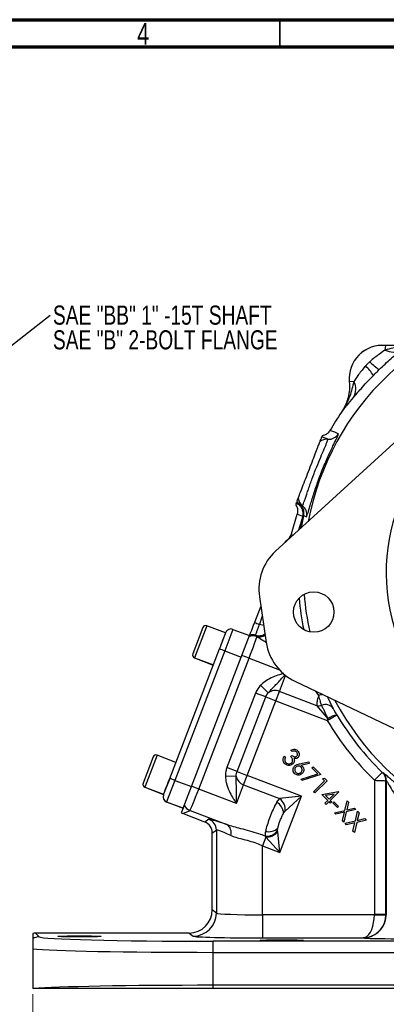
# Model space of a CAD drawing. Header units: inches. Extents: x 0.6 to 16.3, y 0.2 to 11.5.
# Tile 9 of 13: x 8.6 to 11.2, y 4.4 to 11.5. Entities that reach past the tile are written whole.
import ezdxf

# ---------------------------------------------------------------- set-up
doc = ezdxf.new("R2010")
doc.units = ezdxf.units.IN
doc.header["$MEASUREMENT"] = 0
doc.styles.add('SLDTEXTSTYLE0', font='TXT', dxfattribs={"width": 0.75})
doc.dimstyles.new('SLDDIMSTYLE1', dxfattribs={"dimtxt": 0.137795, "dimasz": 0.14, "dimexe": 0, "dimexo": 0.0625, "dimgap": 0.034449, "dimtad": 0, "dimdec": 1, "dimlfac": 1.5, "dimrnd": 1e-09, "dimzin": 12, "dimdsep": 46, "dimtxsty": 'SLDTEXTSTYLE0', "dimblk1": 'CLOSED', "dimblk2": 'CLOSED', "dimsah": 1, "dimcen": 0.09, "dimadec": 0, "dimazin": 3, "dimtfac": 1, "dimtdec": 1, "dimtofl": 0, "dimtmove": 0, "dimatfit": 3, "dimldrblk": 'CLOSED', "dimfxl": 0, "dimfrac": 2, "dimtolj": 1, "dimtzin": 12, "dimarcsym": 0})
doc.dimstyles.new('SLDDIMSTYLE6', dxfattribs={"dimtxt": 0.18, "dimasz": 0.14, "dimexe": 0, "dimexo": 0.0625, "dimgap": 0, "dimtad": 0, "dimtih": 1, "dimtoh": 1, "dimdec": 0, "dimrnd": 1e-09, "dimzin": 0, "dimdsep": 46, "dimtxsty": 'Standard', "dimsah": 1, "dimcen": 0.09, "dimadec": 0, "dimazin": 0, "dimtfac": 0.14, "dimtdec": 0, "dimtofl": 0, "dimtmove": 0, "dimatfit": 3, "dimfxl": 0, "dimfrac": 2, "dimtolj": 1, "dimtzin": 0, "dimarcsym": 0})

# ---------------------------------------------------------------- blocks, each defined once
blk = doc.blocks.new('_Closed')
at = {"color": 0, "linetype": 'ByBlock', "lineweight": -2}
for p, q in [((-1, 0.166667), (0, 0)), ((-1, 0.166667), (-1, -0.166667)), ((0, 0), (-1, -0.166667)), ((0, 0), (-1, 0))]:
    blk.add_line(p, q, dxfattribs=at)
blk = doc.blocks.new('_D_3')
at = {"color": 7, "linetype": 'Continuous', "lineweight": 0}
for p, q in [((11.7386, 4.9215), (11.7386, 3.1288)), ((8.6519, 4.4674), (8.6519, 3.1288)), ((10.2265, 3.3667), (10.1845, 3.3667)), ((10.1845, 3.3667), (10.1845, 3.1479)), ((10.5319, 3.3667), (10.5739, 3.3667)), ((10.5739, 3.3667), (10.5739, 3.1479)), ((8.6519, 3.1682), (10.0637, 3.1682)), ((10.1845, 3.1479), (10.2265, 3.1479)), ((10.5739, 3.1479), (10.5319, 3.1479)), ((11.7386, 3.1682), (10.6947, 3.1682))]:
    blk.add_line(p, q, dxfattribs=at)
at = {"color": 7, "linetype": 'Continuous', "lineweight": 18, "xscale": 0.14, "yscale": 0.14, "rotation": 180.0000000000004}
blk.add_blockref('_Closed', (8.6519, 3.1682, -1.1935), dxfattribs=at)
at = {"color": 7, "linetype": 'Continuous', "lineweight": 18, "xscale": 0.14, "yscale": 0.14}
blk.add_blockref('_Closed', (11.7386, 3.1682, -1.1935), dxfattribs=at)
at = {"color": 7, "linetype": 'Continuous', "lineweight": 18, "char_height": 0.1378, "attachment_point": 1, "style": 'SLDTEXTSTYLE0'}
for s, insert in [('118', (10.2265, 3.3255)), ('4.6', (10.2519, 3.1194))]:
    blk.add_mtext(s, dxfattribs=dict(at, insert=insert))
blk = doc.blocks.new('SW_NOTE_0_2')
at = {"color": 0, "linetype": 'Continuous', "lineweight": 0, "char_height": 0.137795, "attachment_point": 1, "style": 'SLDTEXTSTYLE0'}
for s, insert in [('SAE "BB" 1" -15T SHAFT', (0.021, 0.0685)), ('SAE "B" 2-BOLT FLANGE', (0.021, -0.1097))]:
    blk.add_mtext(s, dxfattribs=dict(at, insert=insert))

msp = doc.modelspace()

# ---------------------------------------------------------------- linework, layer by layer
at = {"color": 7, "linetype": 'Continuous', "lineweight": 70}
for p, q in [((0.5906, 11.4961), (16.3386, 11.4961)), ((0.7874, 11.2992), (16.1417, 11.2992))]:
    msp.add_line(p, q, dxfattribs=at)
at = {"color": 7, "linetype": 'Continuous', "lineweight": 35}
msp.add_line((10.4331, 11.2992), (10.4331, 11.4961), dxfattribs=at)
at = {"color": 7, "linetype": 'Continuous', "lineweight": 25}
for p, q in [((11.1918, 9.1134), (11.195, 9.1459)), ((11.1949, 9.1461), (11.195, 9.1459)), ((10.9326, 8.8835), (10.9324, 8.8835)), ((10.965, 8.8867), (10.9326, 8.8835)), ((11.4952, 8.664), (10.4011, 7.6615)), ((10.8759, 8.664), (10.8761, 8.6639)), ((10.7935, 8.5329), (10.7935, 8.5329)), ((10.5502, 8.0065), (10.5466, 7.9973)), ((10.5502, 8.0065), (10.5714, 7.9984)), ((10.5714, 7.9984), (10.5754, 7.9976)), ((10.5162, 7.7867), (10.5574, 7.9303)), ((10.5574, 7.9303), (10.5968, 7.9151)), ((10.5574, 7.9303), (10.5574, 7.9303)), ((10.5968, 7.9151), (10.6016, 7.9189)), ((10.6016, 7.9189), (10.6048, 7.9183)), ((10.4708, 7.7254), (10.4755, 7.7374)), ((10.2849, 7.3332), (10.3342, 7.0036)), ((10.2948, 7.2668), (10.2494, 7.1486)), ((9.8784, 7.1121), (9.8053, 6.9217)), ((10.0416, 7.0723), (9.906, 7.1244)), ((10.0416, 7.0723), (9.9975, 6.9572)), ((10.0945, 7.0985), (10.0348, 6.9429)), ((10.0945, 7.0985), (10.2128, 7.0531)), ((10.1531, 6.8975), (10.2128, 7.0531)), ((10.2647, 7.048), (10.2606, 7.0515)), ((10.267, 7.0465), (10.2647, 7.048)), ((9.6391, 6.0237), (9.9975, 6.9572)), ((10.0348, 6.9429), (9.6764, 6.0093)), ((9.7947, 5.9639), (10.1531, 6.8975)), ((9.8173, 6.8934), (9.9529, 6.8413)), ((9.8176, 6.8941), (9.9532, 6.8421)), ((9.8476, 5.9462), (10.2101, 6.8905)), ((10.0348, 6.9429), (10.1531, 6.8975)), ((10.2101, 6.8905), (10.158, 6.9105)), ((10.3489, 6.6405), (10.293, 6.695)), ((10.5413, 6.7236), (11.8806, 6.0848)), ((10.2576, 6.6393), (10.051, 6.1011)), ((10.1241, 6.073), (10.3307, 6.6113)), ((10.3307, 6.6113), (10.2576, 6.6393)), ((10.3307, 6.6113), (10.4037, 6.5832)), ((10.4037, 6.5832), (10.4297, 6.6509)), ((10.7, 6.5471), (10.4297, 6.6509)), ((10.1971, 6.045), (10.4037, 6.5832)), ((10.4037, 6.5832), (10.7741, 6.4411)), ((10.7, 6.5471), (10.7783, 6.4537)), ((10.7741, 6.4411), (10.8429, 6.4818)), ((10.8429, 6.4818), (10.8425, 6.4825)), ((10.7783, 6.4537), (10.7741, 6.4411)), ((9.6833, 6.1388), (9.5476, 6.1908)), ((10.4646, 6.1845), (10.4733, 6.1758)), ((10.5105, 6.1812), (10.5186, 6.1894)), ((10.521, 6.2168), (10.5119, 6.2259)), ((9.52, 6.1786), (9.4469, 5.9881)), ((10.5745, 6.1286), (10.6416, 6.1418)), ((10.6441, 6.1297), (10.5839, 6.1174)), ((10.6416, 6.1418), (10.6441, 6.1297)), ((10.1181, 6.0392), (10.0401, 6.036)), ((10.1241, 6.073), (10.051, 6.1011)), ((10.1241, 6.073), (10.1971, 6.045)), ((10.1712, 5.9773), (10.1971, 6.045)), ((10.5892, 5.8945), (10.1971, 6.045)), ((10.5862, 6.0184), (10.7059, 6.0562)), ((10.728, 6.0509), (10.5897, 6.0074)), ((10.6634, 6.0987), (10.6718, 6.1071)), ((10.7059, 6.0562), (10.6634, 6.0987)), ((10.6718, 6.1071), (10.728, 6.0509)), ((11.1136, 6.0097), (11.1694, 6.0669)), ((11.1748, 6.065), (11.1726, 6.064)), ((9.6391, 6.0237), (9.5949, 5.9085)), ((9.6764, 6.0093), (9.6167, 5.8537)), ((9.6764, 6.0093), (9.7947, 5.9639)), ((9.8476, 5.9462), (9.7956, 5.9662)), ((10.1192, 5.842), (10.1712, 5.9773)), ((10.1712, 5.9773), (10.4306, 5.8777)), ((10.5897, 6.0074), (10.5862, 6.0184)), ((10.6747, 5.9269), (10.7546, 6.0069)), ((10.7721, 6.0068), (10.6835, 5.9181)), ((10.7407, 6.0208), (10.7547, 6.0242)), ((10.7546, 6.0069), (10.7407, 6.0208)), ((10.7547, 6.0242), (10.7721, 6.0068)), ((11.1136, 6.0097), (11.1136, 5.0415)), ((11.1969, 6.0066), (11.1992, 6.0076)), ((11.1969, 5.0415), (11.1969, 6.0066)), ((11.1992, 6.0076), (11.1992, 5.0398)), ((9.4589, 5.9598), (9.5946, 5.9077)), ((9.4592, 5.9606), (9.5949, 5.9085)), ((9.7349, 5.8083), (9.7947, 5.9639)), ((10.1192, 5.842), (9.8476, 5.9462)), ((10.6835, 5.9181), (10.6747, 5.9269)), ((10.7358, 5.9069), (10.8555, 5.9278)), ((10.7782, 5.8646), (10.7358, 5.9069)), ((10.8236, 5.91), (10.7606, 5.8992)), ((10.7606, 5.8992), (10.7867, 5.8731)), ((10.7867, 5.8731), (10.8236, 5.91)), ((10.8573, 5.926), (10.7956, 5.8642)), ((10.8555, 5.9278), (10.8573, 5.926)), ((9.6167, 5.8537), (9.6164, 5.8529)), ((9.7346, 5.8075), (9.6164, 5.8529)), ((9.6167, 5.8537), (9.7349, 5.8083)), ((10.4306, 5.8777), (10.4094, 5.8507)), ((10.5892, 5.8945), (10.4306, 5.8777)), ((10.4334, 5.4885), (10.5892, 5.8945)), ((10.4707, 5.7878), (10.5892, 5.8945)), ((10.7576, 5.844), (10.7782, 5.8646)), ((10.7664, 5.8351), (10.7576, 5.844)), ((10.7871, 5.8557), (10.7664, 5.8351)), ((10.7978, 5.845), (10.7871, 5.8557)), ((10.7956, 5.8642), (10.8063, 5.8535)), ((10.8063, 5.8535), (10.7978, 5.845)), ((10.8146, 5.8463), (10.8219, 5.8537)), ((10.8477, 5.8132), (10.8146, 5.8463)), ((10.8219, 5.8537), (10.8551, 5.8205)), ((10.9004, 5.7925), (10.9171, 5.8618)), ((10.9274, 5.8515), (10.914, 5.7956)), ((10.9171, 5.8618), (10.9274, 5.8515)), ((9.7349, 5.8083), (9.7221, 5.7748)), ((9.7341, 5.769), (9.7852, 5.7918)), ((9.8919, 5.7085), (9.7341, 5.769)), ((9.7349, 5.8082), (9.7349, 5.8083)), ((9.7852, 5.7918), (10.0508, 5.6898)), ((10.8265, 5.7751), (10.9004, 5.7925)), ((10.8368, 5.7647), (10.8265, 5.7751)), ((10.8972, 5.7788), (10.8368, 5.7647)), ((10.8551, 5.8205), (10.8477, 5.8132)), ((10.883, 5.7186), (10.8972, 5.7788)), ((10.9109, 5.782), (10.8934, 5.7082)), ((10.9803, 5.7986), (10.9109, 5.782)), ((10.914, 5.7956), (10.9701, 5.8088)), ((10.9701, 5.8088), (10.9803, 5.7986)), ((10.9762, 5.7167), (10.9929, 5.786)), ((11.0032, 5.7757), (10.9898, 5.7199)), ((10.9929, 5.786), (11.0032, 5.7757)), ((9.9214, 5.7288), (9.8919, 5.7085)), ((10.8934, 5.7082), (10.883, 5.7186)), ((10.9023, 5.6993), (10.9762, 5.7167)), ((10.9126, 5.6889), (10.9023, 5.6993)), ((10.9729, 5.703), (10.9126, 5.6889)), ((10.9588, 5.6428), (10.9729, 5.703)), ((10.9867, 5.7062), (10.9692, 5.6324)), ((11.0561, 5.7228), (10.9867, 5.7062)), ((10.9898, 5.7199), (11.0458, 5.733)), ((11.0458, 5.733), (11.0561, 5.7228)), ((9.9453, 5.6307), (9.9748, 5.651)), ((9.9453, 5.0742), (9.9453, 5.6307)), ((9.9748, 5.651), (9.9748, 5.0521)), ((10.4166, 5.6471), (10.4179, 5.6649)), ((10.4175, 5.6385), (10.4166, 5.6471)), ((10.4334, 5.4885), (10.4175, 5.6385)), ((10.9692, 5.6324), (10.9588, 5.6428)), ((10.3325, 5.6006), (10.3079, 5.5366)), ((10.3267, 5.607), (10.3325, 5.6006)), ((10.3325, 5.6006), (10.4334, 5.4885)), ((10.3079, 5.5366), (10.4334, 5.4885)), ((10.3079, 5.0394), (10.3079, 5.5366)), ((9.9748, 5.0521), (9.9453, 5.0742)), ((10.3079, 5.0394), (10.3079, 4.8728)), ((11.1135, 5.0394), (10.3079, 5.0394)), ((11.1135, 5.0394), (11.1968, 5.0373)), ((11.1969, 5.0415), (11.1136, 5.0415)), ((11.1992, 5.0398), (11.1969, 5.0415)), ((8.6519, 4.9053), (8.6519, 4.8659)), ((8.6979, 4.8805), (8.6708, 4.9076)), ((9.7787, 4.9076), (8.6708, 4.9076)), ((9.7787, 4.9076), (9.8082, 4.8855)), ((9.9508, 4.7686), (9.9508, 4.8486)), ((13.5198, 4.8486), (9.9508, 4.8486)), ((10.3079, 4.8728), (11.0335, 4.8728)), ((8.6519, 4.794), (8.6519, 4.5068)), ((9.9508, 4.5311), (9.9508, 4.7686)), ((9.9508, 4.7686), (13.5198, 4.7686)), ((8.6629, 4.5068), (8.6519, 4.5068)), ((9.9508, 4.5068), (9.9508, 4.5311)), ((13.5198, 4.5311), (9.9508, 4.5311)), ((13.5198, 4.5068), (9.9508, 4.5068))]:
    msp.add_line(p, q, dxfattribs=at)
at = {"color": 8, "linetype": 'Continuous', "lineweight": 25}
for p, q in [((10.5968, 7.9151), (10.5664, 7.8129)), ((10.5803, 7.8257), (10.6016, 7.9189)), ((10.589, 7.8336), (10.6048, 7.9183)), ((10.523, 7.7732), (10.5162, 7.7867)), ((9.906, 7.1244), (9.8176, 6.8941)), ((10.3159, 7.126), (10.2858, 7.1346)), ((9.8176, 6.8941), (9.8173, 6.8934)), ((10.2101, 6.8905), (10.4287, 6.8066)), ((10.4297, 6.6509), (10.4736, 6.7653)), ((10.6874, 6.654), (10.7112, 6.6205)), ((9.5476, 6.1908), (9.4592, 5.9606)), ((9.4592, 5.9606), (9.4589, 5.9598))]:
    msp.add_line(p, q, dxfattribs=at)
at = {"color": 7, "linetype": 'Continuous', "lineweight": 25, "flags": 128}
for points in [[(10.8538, 8.5093), (10.8485, 8.5114), (10.8275, 8.5196), (10.7935, 8.5329)], [(10.7789, 8.4698), (10.7737, 8.4719), (10.7527, 8.48), (10.7346, 8.487)], [(10.5757, 7.9977), (10.581, 7.9957), (10.5949, 7.9904)], [(10.6048, 7.9183), (10.6101, 7.9163), (10.6241, 7.911)]]:
    msp.add_lwpolyline(points, dxfattribs=at)
at = {"color": 7, "linetype": 'Continuous', "lineweight": 25}
msp.add_circle((10.6764, 7.2232), 0.1457, dxfattribs=at)
at = {"color": 8, "linetype": 'Continuous', "lineweight": 25}
for centre, radius, start, end in [((12.572, 7.5065), 1.9707, 27.83759, 169.16241), ((12.572, 7.5065), 2.0098, 185.22946, 191.77054), ((12.572, 7.5065), 1.9707, 184.51144, 192.48856), ((12.572, 7.5065), 1.9707, 207.83759, 349.16241), ((10.2814, 7.1325), 0.0801, 253.46009, 302.9246), ((10.2836, 7.1282), 0.0801, 253.35419, 301.76928), ((10.2879, 7.1199), 0.0755, 252.16114, 300.74618), ((10.7676, 6.4659), 0.1645, 99.21374, 110.02075)]:
    msp.add_arc(centre, radius, start, end, dxfattribs=at)
at = {"color": 7, "linetype": 'Continuous', "lineweight": 25}
for centre, radius, start, end in [((11.172, 8.9065), 0.2407, 84.52223, 185.47777), ((11.172, 8.9065), 0.2405, 84.51489, 185.48511), ((11.2477, 9.2137), 0.1148, 240.90304, 301.45399), ((11.2946, 9.2203), 0.2874, 221.74768, 239.50064), ((10.8582, 8.7839), 0.2874, 30.49936, 48.25232), ((10.8647, 8.8308), 0.1148, 328.54601, 29.09696), ((12.572, 7.5065), 1.374, 104.76736, 272.23264), ((12.572, 7.5065), 2.0533, 145.68866, 150.01049), ((10.7732, 8.3901), 0.08, 85.86485, 131.15251), ((10.7847, 8.5496), 0.08, 265.87047, 329.75141), ((10.644, 8.0535), 0.08, 186.84749, 232.13515), ((10.6228, 8.0596), 0.0799, 211.39727, 229.93793), ((10.6247, 8.0609), 0.0803, 210.39756, 232.06472), ((10.6249, 8.0607), 0.0799, 209.99106, 232.03919), ((10.5199, 7.9372), 0.08, 343.98441, 49.92783), ((10.5246, 7.937), 0.0791, 346.83627, 50.04854), ((10.5265, 7.9347), 0.08, 348.15756, 52.02966), ((10.5458, 7.9273), 0.08, 348.24859, 52.12953), ((10.6517, 7.3881), 0.3709, 132.5, 188.5), ((9.8983, 7.1045), 0.0213, 69, 159), ((16.5544, 23.4534), 17.4814, 248.85874, 248.98634), ((10.0802, 7.0611), 0.04, 69, 159), ((10.2384, 6.9714), 0.0803, 69.18139, 110.51555), ((10.2385, 6.9724), 0.0801, 70.85707, 110.3491), ((10.2377, 6.9748), 0.0801, 73.34254, 108.86771), ((10.2358, 6.979), 0.08, 73.44764, 105.91912), ((10.701, 7.0584), 0.3709, 188.5, 244.5), ((9.8249, 6.9133), 0.0213, 159, 249), ((9.8252, 6.9141), 0.0213, 159, 249), ((0.2756, -18.4529), 27.2064, 68.97894, 69.06318), ((10.3984, 6.5753), 0.0818, 67.49934, 127.23491), ((10.7091, 6.6239), 0.0773, 263.22283, 287.84233), ((10.7609, 6.486), 0.0702, 36.84227, 113.61876), ((10.8861, 6.2993), 0.1884, 103.39765, 124.93181), ((12.572, 7.5065), 2.0099, 210.65257, 225.74565), ((12.572, 7.5065), 2.0898, 210.65257, 225.74565), ((9.5399, 6.1709), 0.0213, 69, 159), ((10.1985, 6.0544), 0.0818, 190.76509, 250.50066), ((11.1168, 6.0065), 0.0801, 0.03058, 45.83945), ((11.1191, 6.0075), 0.0801, 0.0306, 45.86612), ((9.4665, 5.9797), 0.0213, 159, 249), ((9.4668, 5.9805), 0.0213, 159, 249), ((-0.0828, -19.3864), 27.2064, 68.97894, 69.06318), ((9.6307, 5.8903), 0.04, 159, 249), ((9.631, 5.891), 0.04, 159, 249), ((9.814, 5.8665), 0.08, 207.59422, 248.92282), ((10.3611, 5.7642), 0.099, 5.52242, 60.84324), ((10.3736, 5.7985), 0.0977, 353.75158, 54.24842), ((9.8914, 5.6509), 0.0834, 0.05219, 68.94781), ((10.0136, 5.6329), 0.068, 342.18161, 56.84741), ((10.3373, 5.7041), 0.0977, 263.75555, 324.25866), ((10.351, 5.7379), 0.099, 257.15676, 312.47758), ((10.3363, 5.7065), 0.106, 267.95385, 320.04615), ((9.808, 5.0522), 0.1668, 270.06892, 359.94636), ((11.0324, 5.04), 0.1668, 280.53106, 359.94329), ((11.0302, 5.0416), 0.1667, 358.52616, 359.97382), ((8.698, 4.8005), 0.08, 90.04245, 125.20579), ((11.0564, 4.9195), 0.0439, 258.63391, 278.46993)]:
    msp.add_arc(centre, radius, start, end, dxfattribs=at)
for centre, major_axis, ratio, start_param, end_param in [((10.4393, 7.8089), (-0.0357, 0.0717), 0.998667, 3.147221, 3.969959), ((10.2073, 6.8916), (0.0597, 0.1556), 0.018159, 4.712389, 6.194904), ((10.3712, 6.9524), (-1.0825, 2.2951), 0.022792, 1.515002, 1.51685), ((9.8448, 5.9473), (0.0597, 0.1556), 0.018159, 3.176499, 4.712389), ((9.7629, 5.8437), (-0.0732, -0.0326), 0.998783, 0.618044, 0.784789), ((9.8619, 5.6307), (-0.0687, -0.0472), 0.999103, 2.539873, 3.743313), ((10.3378, 5.5684), (0.4166, -0.1601), 0.032596, 2.343173, 3.119213), ((10.3079, 5.4906), (0.3333, -0.1602), 0.037993, 2.348907, 3.124947), ((9.7785, 5.0743), (0.1335, -0.1001), 0.999049, 5.356262, 6.926144), ((10.3079, 5.0525), (0.3333, 0), 0.039279, 3.176499, 4.712389), ((11.0331, 5.0394), (0.0027, 0.1667), 0.482584, 3.35844, 4.720341), ((11.0331, 5.0394), (0.0543, 0.1579), 0.978221, 3.662517, 5.024418), ((11.0302, 5.0416), (0.0667, -0.05), 0.999049, 0.617693, 0.642959), ((8.6709, 4.8276), (0.0566, -0.0566), 0.999315, 2.356537, 2.595912), ((9.9508, 4.8814), (1.2533, 0), 0.026186, 3.167773, 4.712389), ((10.3079, 4.8859), (0.5, 0), 0.026186, 3.176499, 4.712389), ((11.2824, 4.8734), (0.25, 0), 0.026186, 3.235062, 4.712389), ((9.9508, 4.8014), (1.3333, 0), 0.024615, 3.369097, 4.712389), ((9.9508, 4.4983), (1.3333, 0), 0.024615, 1.570796, 2.880021)]:
    msp.add_ellipse(centre, major_axis=major_axis, ratio=ratio, start_param=start_param, end_param=end_param, dxfattribs=at)
at = {"color": 8, "linetype": 'Continuous', "lineweight": 25}
msp.add_ellipse((10.2422, 6.9956), major_axis=(0.5813, 1.737), ratio=0.001529, start_param=1.456737, end_param=1.491176, dxfattribs=at)
at = {"color": 7, "linetype": 'Continuous', "lineweight": 25}
for centre, major_axis in [((8.9886, 4.8836), (0.1562, 0)), ((10.4473, 4.8553), (0.1563, 0))]:
    msp.add_ellipse(centre, major_axis=major_axis, ratio=0.026186, dxfattribs=at)
for points, knots in [([(11.4146, 9.2023), (11.4144, 9.2022), (11.396, 9.1893), (11.3582, 9.1669), (11.2838, 9.1352), (11.2276, 9.1219), (11.1918, 9.1134)], [0, 0, 0, 0, 0.00233, 0.278135, 0.541057, 1, 1, 1, 1]), ([(11.4145, 9.2025), (11.3983, 9.1926), (11.3654, 9.1724), (11.3106, 9.1538), (11.2531, 9.1435), (11.2145, 9.1452), (11.1949, 9.1461)], [0, 0, 0, 0, 0.246215, 0.500001, 0.746214, 1, 1, 1, 1]), ([(11.4146, 9.2023), (11.4137, 9.2017), (11.3975, 9.1908), (11.3636, 9.172), (11.3102, 9.1534), (11.2531, 9.1433), (11.2145, 9.145), (11.195, 9.1459)], [0, 0, 0, 0, 0.014322, 0.253699, 0.500028, 0.74622, 1, 1, 1, 1]), ([(11.1918, 9.1134), (11.1781, 9.104), (11.1542, 9.0875), (11.1143, 9.0586), (11.0916, 9.0389), (11.0802, 9.0289)], [0, 0, 0, 0, 0.398876, 0.694912, 1, 1, 1, 1]), ([(11.1487, 8.9726), (11.1518, 8.9756), (11.1693, 8.9926), (11.2018, 9.0232), (11.2422, 9.0596), (11.2785, 9.0912), (11.2978, 9.1075), (11.3075, 9.1158)], [0, 0, 0, 0, 0.054789, 0.306864, 0.566571, 0.779999, 1, 1, 1, 1]), ([(11.0496, 8.9983), (11.0475, 8.9961), (11.0365, 8.9839), (11.0176, 8.9607), (10.9903, 8.9235), (10.9745, 8.9004), (10.965, 8.8867)], [0, 0, 0, 0, 0.061603, 0.328469, 0.601193, 1, 1, 1, 1]), ([(10.9324, 8.8835), (10.9333, 8.8646), (10.9351, 8.826), (10.925, 8.769), (10.9063, 8.7137), (10.8862, 8.6807), (10.8759, 8.664)], [0, 0, 0, 0, 0.246215, 0.500001, 0.746214, 1, 1, 1, 1]), ([(10.965, 8.8867), (10.9566, 8.8509), (10.9433, 8.7947), (10.9116, 8.7203), (10.8892, 8.6825), (10.8763, 8.6641), (10.8761, 8.6639)], [0, 0, 0, 0, 0.4589434, 0.7218646, 0.9976696, 1, 1, 1, 1]), ([(10.9326, 8.8835), (10.9335, 8.8651), (10.9353, 8.8276), (10.9257, 8.7711), (10.9073, 8.7151), (10.8866, 8.6811), (10.8761, 8.6639)], [0, 0, 0, 0, 0.239385, 0.485722, 0.738731, 1, 1, 1, 1]), ([(10.9627, 8.7709), (10.9707, 8.7804), (10.987, 8.7997), (11.0194, 8.8368), (11.0589, 8.8808), (11.09, 8.9132), (11.1059, 8.9298)], [0, 0, 0, 0, 0.21336, 0.43352, 0.711269, 1, 1, 1, 1]), ([(10.8761, 8.6639), (10.8762, 8.664), (10.8826, 8.6724), (10.8956, 8.689), (10.9224, 8.7227), (10.9466, 8.7517), (10.9627, 8.7709)], [0, 0, 0, 0, 0.002547, 0.254971, 0.506602, 1, 1, 1, 1]), ([(10.7935, 8.5329), (10.7883, 8.5255), (10.7777, 8.5109), (10.7569, 8.4985), (10.7427, 8.4952), (10.7373, 8.4939)], [0, 0, 0, 0, 0.381475, 0.762946, 1, 1, 1, 1]), ([(10.5949, 7.9904), (10.595, 7.9904), (10.5955, 7.9903), (10.5975, 7.9934), (10.6024, 8.0053), (10.6093, 8.0247), (10.6181, 8.0506), (10.6289, 8.0823), (10.6412, 8.1181), (10.655, 8.1571), (10.669, 8.1953), (10.6881, 8.2458), (10.7127, 8.3076), (10.7411, 8.3753), (10.7606, 8.4204), (10.7716, 8.4466), (10.7788, 8.4647), (10.7789, 8.4679), (10.7789, 8.4698)], [0, 0, 0, 0, 0.006161, 0.063352, 0.120542, 0.177332, 0.234121, 0.290541, 0.346953, 0.401458, 0.455955, 0.500533, 0.600866, 0.700037, 0.802436, 0.856851, 0.911266, 1, 1, 1, 1]), ([(10.6241, 7.911), (10.6246, 7.9113), (10.6259, 7.9119), (10.6297, 7.9215), (10.6356, 7.94), (10.6435, 7.967), (10.6534, 8.0008), (10.6654, 8.0408), (10.6794, 8.0852), (10.6955, 8.1332), (10.7132, 8.1831), (10.7325, 8.2337), (10.7527, 8.2836), (10.7731, 8.3311), (10.7929, 8.375), (10.8111, 8.4139), (10.8271, 8.4472), (10.84, 8.4739), (10.8491, 8.4936), (10.8543, 8.5063), (10.8539, 8.5083), (10.8538, 8.5093)], [0, 0, 0, 0, 0.038378, 0.09291, 0.147439, 0.201566, 0.255685, 0.308751, 0.361806, 0.414177, 0.466541, 0.51909, 0.571642, 0.624715, 0.677797, 0.731116, 0.784444, 0.838115, 0.891791, 0.945895, 1, 1, 1, 1]), ([(10.7205, 8.4503), (10.7217, 8.4532), (10.7273, 8.4678), (10.7316, 8.4792), (10.7337, 8.4845), (10.7346, 8.487)], [0, 0, 0, 0, 0.118179, 0.590932, 1, 1, 1, 1]), ([(10.7373, 8.4939), (10.7369, 8.493), (10.7358, 8.4901), (10.7351, 8.4882), (10.7346, 8.487)], [0, 0, 0, 0, 0.30853, 1, 1, 1, 1]), ([(10.5646, 8.044), (10.5661, 8.0479), (10.5691, 8.0558), (10.5847, 8.0965), (10.6064, 8.1529), (10.6321, 8.2199), (10.6585, 8.2886), (10.6829, 8.3522), (10.7028, 8.4042), (10.7166, 8.4401), (10.7193, 8.447), (10.7205, 8.4503)], [0, 0, 0, 0, 0.11604, 0.231742, 0.345909, 0.4574, 0.56622, 0.674467, 0.78353, 0.895363, 1, 1, 1, 1]), ([(10.5557, 8.0208), (10.5562, 8.0222), (10.5583, 8.0275), (10.5619, 8.0371), (10.5646, 8.044)], [0, 0, 0, 0, 0.273641, 1, 1, 1, 1]), ([(10.5466, 7.9973), (10.5494, 7.9927), (10.5567, 7.9803), (10.5622, 7.9569), (10.559, 7.9391), (10.5574, 7.9303)], [0, 0, 0, 0, 0.230653, 0.615325, 1, 1, 1, 1]), ([(10.5502, 8.0065), (10.5504, 8.0072), (10.5511, 8.0088), (10.5522, 8.0118), (10.5529, 8.0137)], [0, 0, 0, 0, 0.376405, 1, 1, 1, 1]), ([(10.5754, 7.9976), (10.5754, 7.9976), (10.5756, 7.9977), (10.5757, 7.9977), (10.5757, 7.9977)], [0, 0, 0, 0, 0.4790001, 1, 1, 1, 1]), ([(10.2494, 7.1486), (10.2455, 7.1382), (10.2375, 7.1175), (10.2268, 7.0898), (10.2188, 7.0687), (10.2148, 7.0583), (10.2141, 7.0565), (10.2139, 7.056)], [0, 0, 0, 0, 0.222174, 0.444339, 0.666786, 0.889725, 1, 1, 1, 1]), ([(10.2586, 7.0557), (10.2587, 7.0564), (10.2587, 7.058), (10.2614, 7.0669), (10.2664, 7.0819), (10.2733, 7.1013), (10.2806, 7.1209), (10.2848, 7.1321), (10.2858, 7.1346)], [0, 0, 0, 0, 0.143666, 0.362557, 0.499576, 0.718483, 0.937389, 1, 1, 1, 1]), ([(9.9975, 6.9572), (10.0032, 6.9721), (10.0119, 6.995), (10.0225, 7.0225), (10.0298, 7.0415), (10.0356, 7.0567), (10.0413, 7.0715), (10.0422, 7.0739), (10.0428, 7.0754)], [0, 0, 0, 0, 0.239457, 0.368361, 0.5, 0.631639, 0.760543, 1, 1, 1, 1]), ([(10.293, 6.695), (10.2916, 6.6934), (10.278, 6.6792), (10.2659, 6.66), (10.2585, 6.6415), (10.2576, 6.6393)], [0, 0, 0, 0, 0.096771, 0.892035, 1, 1, 1, 1]), ([(10.3307, 6.6113), (10.3312, 6.6125), (10.335, 6.6222), (10.3412, 6.6322), (10.3482, 6.6397), (10.3489, 6.6405)], [0, 0, 0, 0, 0.112705, 0.906271, 1, 1, 1, 1]), ([(10.7112, 6.6205), (10.711, 6.6198), (10.7064, 6.6046), (10.6987, 6.5768), (10.6996, 6.5569), (10.7, 6.5471)], [0, 0, 0, 0, 0.023642, 0.518923, 1, 1, 1, 1]), ([(10.7112, 6.6205), (10.7149, 6.6068), (10.7215, 6.5822), (10.7278, 6.5614), (10.732, 6.5522), (10.7328, 6.5503)], [0, 0, 0, 0, 0.498998, 0.899108, 1, 1, 1, 1]), ([(10.7328, 6.5503), (10.7362, 6.5429), (10.7448, 6.5238), (10.7613, 6.4888), (10.7736, 6.4633), (10.7783, 6.4537)], [0, 0, 0, 0, 0.281747, 0.729864, 1, 1, 1, 1]), ([(10.8425, 6.4825), (10.8422, 6.4831), (10.8404, 6.486), (10.8332, 6.4984), (10.8249, 6.5133), (10.8187, 6.525), (10.8173, 6.5277), (10.8171, 6.5281)], [0, 0, 0, 0, 0.033201, 0.184022, 0.765509, 0.963391, 1, 1, 1, 1]), ([(10.4677, 6.1294), (10.464, 6.1338), (10.4567, 6.1425), (10.4541, 6.1588), (10.4576, 6.1731), (10.4622, 6.1807), (10.4646, 6.1845)], [0, 0, 0, 0, 0.279839, 0.558922, 0.779224, 1, 1, 1, 1]), ([(10.5171, 6.1359), (10.5191, 6.1384), (10.5231, 6.1435), (10.5251, 6.1532), (10.5229, 6.1672), (10.5156, 6.1754), (10.5105, 6.1812)], [0, 0, 0, 0, 0.1866723, 0.3735058, 0.5602504, 1, 1, 1, 1]), ([(10.5119, 6.2259), (10.5163, 6.2283), (10.525, 6.2331), (10.5392, 6.234), (10.5517, 6.2303), (10.5577, 6.2252), (10.5607, 6.2227)], [0, 0, 0, 0, 0.280367, 0.559802, 0.779809, 1, 1, 1, 1]), ([(10.5186, 6.1894), (10.5215, 6.1869), (10.5271, 6.182), (10.5369, 6.1782), (10.5469, 6.1782), (10.5517, 6.1818), (10.5541, 6.1836)], [0, 0, 0, 0, 0.280953, 0.561433, 0.7808, 1, 1, 1, 1]), ([(10.552, 6.2141), (10.5496, 6.2161), (10.5447, 6.2201), (10.5331, 6.2217), (10.5256, 6.2187), (10.521, 6.2168)], [0, 0, 0, 0, 0.280108, 0.5597, 1, 1, 1, 1]), ([(10.5541, 6.1836), (10.556, 6.1862), (10.5598, 6.1914), (10.5597, 6.2006), (10.557, 6.2084), (10.5537, 6.2122), (10.552, 6.2141)], [0, 0, 0, 0, 0.278749, 0.558588, 0.779116, 1, 1, 1, 1]), ([(10.5607, 6.2227), (10.5638, 6.2188), (10.5701, 6.2109), (10.5729, 6.1967), (10.5706, 6.1837), (10.5657, 6.1774), (10.5632, 6.1743)], [0, 0, 0, 0, 0.279978, 0.559774, 0.780047, 1, 1, 1, 1]), ([(10.4733, 6.1758), (10.4714, 6.1725), (10.4681, 6.1665), (10.4676, 6.1597), (10.4674, 6.1568)], [0, 0, 0, 0, 0.560712, 1, 1, 1, 1]), ([(10.4674, 6.1568), (10.4681, 6.1528), (10.4695, 6.1456), (10.4743, 6.1403), (10.4765, 6.1379)], [0, 0, 0, 0, 0.558676, 1, 1, 1, 1]), ([(10.5266, 6.1279), (10.5217, 6.1242), (10.5118, 6.1168), (10.4941, 6.1152), (10.4788, 6.12), (10.4714, 6.1263), (10.4677, 6.1294)], [0, 0, 0, 0, 0.279417, 0.55893, 0.779311, 1, 1, 1, 1]), ([(10.4765, 6.1379), (10.4797, 6.1351), (10.4862, 6.1295), (10.4983, 6.1275), (10.5093, 6.1295), (10.5145, 6.1338), (10.5171, 6.1359)], [0, 0, 0, 0, 0.280313, 0.559638, 0.779898, 1, 1, 1, 1]), ([(10.5366, 6.1495), (10.5358, 6.1449), (10.5343, 6.1369), (10.529, 6.1306), (10.5266, 6.1279)], [0, 0, 0, 0, 0.559504, 1, 1, 1, 1]), ([(10.5384, 6.0588), (10.5349, 6.0632), (10.5279, 6.0721), (10.5262, 6.0883), (10.5302, 6.1025), (10.5358, 6.1093), (10.5386, 6.1127)], [0, 0, 0, 0, 0.279715, 0.559076, 0.779551, 1, 1, 1, 1]), ([(10.5632, 6.1743), (10.561, 6.1724), (10.5564, 6.1685), (10.5459, 6.1654), (10.5383, 6.1667), (10.5337, 6.1675)], [0, 0, 0, 0, 0.280348, 0.560451, 1, 1, 1, 1]), ([(10.5337, 6.1675), (10.5349, 6.1643), (10.537, 6.1584), (10.5367, 6.1522), (10.5366, 6.1495)], [0, 0, 0, 0, 0.559801, 1, 1, 1, 1]), ([(10.5386, 6.1127), (10.5447, 6.1171), (10.5556, 6.1248), (10.5687, 6.1274), (10.5745, 6.1286)], [0, 0, 0, 0, 0.558238, 1, 1, 1, 1]), ([(10.5846, 6.1043), (10.5816, 6.1067), (10.5754, 6.1116), (10.5643, 6.1126), (10.5544, 6.1102), (10.5497, 6.1062), (10.5473, 6.1043)], [0, 0, 0, 0, 0.279559, 0.559349, 0.779582, 1, 1, 1, 1]), ([(10.5839, 6.1174), (10.586, 6.1162), (10.5899, 6.1142), (10.5931, 6.1113), (10.5945, 6.11)], [0, 0, 0, 0, 0.560059, 1, 1, 1, 1]), ([(10.5945, 6.11), (10.5979, 6.1057), (10.6045, 6.0971), (10.6055, 6.0815), (10.6017, 6.068), (10.5962, 6.0615), (10.5934, 6.0583)], [0, 0, 0, 0, 0.279373, 0.559056, 0.779422, 1, 1, 1, 1]), ([(10.051, 6.1011), (10.0479, 6.0919), (10.0408, 6.0708), (10.0404, 6.0485), (10.0401, 6.036)], [0, 0, 0, 0, 0.438478, 1, 1, 1, 1]), ([(10.1192, 5.842), (10.1192, 5.8421), (10.1195, 5.8529), (10.1201, 5.874), (10.1207, 5.9132), (10.1202, 5.9585), (10.1174, 6.0021), (10.1179, 6.0291), (10.1181, 6.0392)], [0, 0, 0, 0, 0.002077, 0.154904, 0.303194, 0.57336, 0.842251, 1, 1, 1, 1]), ([(10.1181, 6.0392), (10.1183, 6.0455), (10.1186, 6.0572), (10.1224, 6.0681), (10.1241, 6.073)], [0, 0, 0, 0, 0.549886, 1, 1, 1, 1]), ([(10.5934, 6.0583), (10.5889, 6.0547), (10.5798, 6.0475), (10.5632, 6.046), (10.5488, 6.0501), (10.5419, 6.0559), (10.5384, 6.0588)], [0, 0, 0, 0, 0.279656, 0.558982, 0.779466, 1, 1, 1, 1]), ([(10.5473, 6.1043), (10.5449, 6.1012), (10.5401, 6.0951), (10.5391, 6.0839), (10.5414, 6.0741), (10.5454, 6.0694), (10.5473, 6.067)], [0, 0, 0, 0, 0.279559, 0.559347, 0.779602, 1, 1, 1, 1]), ([(10.5473, 6.067), (10.5504, 6.0646), (10.5566, 6.0598), (10.5677, 6.0588), (10.5776, 6.0611), (10.5822, 6.0651), (10.5846, 6.067)], [0, 0, 0, 0, 0.279558, 0.559314, 0.779572, 1, 1, 1, 1]), ([(10.5846, 6.067), (10.587, 6.0701), (10.5919, 6.0762), (10.5929, 6.0874), (10.5906, 6.0973), (10.5866, 6.102), (10.5846, 6.1043)], [0, 0, 0, 0, 0.279563, 0.559339, 0.779585, 1, 1, 1, 1]), ([(11.1726, 6.064), (11.1726, 6.064), (11.1725, 6.064), (11.1722, 6.0642), (11.1717, 6.0648), (11.1707, 6.0657), (11.1699, 6.0665), (11.1694, 6.0669)], [0, 0, 0, 0, 0.1003479, 0.2479927, 0.4281415, 0.6640479, 1, 1, 1, 1]), ([(11.332, 5.9348), (11.3112, 5.9515), (11.2796, 5.9768), (11.2417, 6.009), (11.2234, 6.0248), (11.2051, 6.0406), (11.1889, 6.0546), (11.1771, 6.0642), (11.1754, 6.0648), (11.1748, 6.065)], [0, 0, 0, 0, 0.281, 0.426315, 0.571417, 0.588222, 0.767187, 0.91801, 1, 1, 1, 1]), ([(9.5937, 5.9054), (9.5943, 5.9069), (9.5952, 5.9094), (9.6009, 5.9241), (9.6067, 5.9394), (9.614, 5.9584), (9.6246, 5.9859), (9.6334, 6.0088), (9.6391, 6.0237)], [0, 0, 0, 0, 0.239457, 0.368361, 0.5, 0.631639, 0.760543, 1, 1, 1, 1]), ([(10.0401, 6.036), (10.0416, 6.0215), (10.0451, 5.9862), (10.0639, 5.9361), (10.0863, 5.8946), (10.1047, 5.8646), (10.1143, 5.8497), (10.1191, 5.8421), (10.1192, 5.842)], [0, 0, 0, 0, 0.206019, 0.500319, 0.748356, 0.873184, 0.998067, 1, 1, 1, 1]), ([(11.1136, 6.0097), (11.123, 6.0093), (11.1358, 6.0088), (11.1564, 6.008), (11.1738, 6.0074), (11.1883, 6.0069), (11.1954, 6.0066), (11.1964, 6.0066), (11.1969, 6.0066)], [0, 0, 0, 0, 0.219589, 0.299139, 0.525892, 0.715875, 0.88303, 1, 1, 1, 1]), ([(11.1992, 6.0076), (11.1995, 6.0073), (11.2003, 6.0068), (11.2036, 6.0015), (11.2097, 5.9914), (11.2238, 5.9674), (11.2493, 5.9242), (11.2715, 5.8893), (11.2824, 5.872)], [0, 0, 0, 0, 0.0619489, 0.1567452, 0.1850957, 0.353468, 0.6816508, 1, 1, 1, 1]), ([(10.4094, 5.8507), (10.4039, 5.841), (10.3917, 5.8191), (10.376, 5.7824), (10.3595, 5.7407), (10.344, 5.6978), (10.3333, 5.6623), (10.3298, 5.6451), (10.329, 5.6414)], [0, 0, 0, 0, 0.171275, 0.384256, 0.500237, 0.720192, 0.938779, 1, 1, 1, 1]), ([(10.4179, 5.6649), (10.4183, 5.6669), (10.4203, 5.6765), (10.4261, 5.6952), (10.4338, 5.7166), (10.4423, 5.7378), (10.45, 5.7562), (10.4568, 5.7685), (10.4597, 5.7737)], [0, 0, 0, 0, 0.054647, 0.26791, 0.499936, 0.623154, 0.841136, 1, 1, 1, 1]), ([(10.4597, 5.7737), (10.4599, 5.7741), (10.4632, 5.7795), (10.4671, 5.7838), (10.4707, 5.7878)], [0, 0, 0, 0, 0.0669598, 1, 1, 1, 1]), ([(10.3267, 5.607), (10.3114, 5.6126), (10.2747, 5.626), (10.2153, 5.6437), (10.1544, 5.6598), (10.0986, 5.6741), (10.0668, 5.6846), (10.0508, 5.6898)], [0, 0, 0, 0, 0.161868, 0.389172, 0.619826, 0.808634, 1, 1, 1, 1]), ([(10.0783, 5.6121), (10.0906, 5.6074), (10.1154, 5.598), (10.1605, 5.5868), (10.211, 5.5737), (10.2618, 5.5575), (10.2938, 5.543), (10.3079, 5.5366)], [0, 0, 0, 0, 0.191641, 0.387772, 0.602568, 0.823877, 1, 1, 1, 1]), ([(10.329, 5.6414), (10.3289, 5.6406), (10.3265, 5.6275), (10.3266, 5.6169), (10.3267, 5.607)], [0, 0, 0, 0, 0.062586, 1, 1, 1, 1]), ([(8.6519, 4.8659), (8.6519, 4.8644), (8.6519, 4.8616), (8.6519, 4.8526), (8.6519, 4.8419), (8.6519, 4.8322), (8.6519, 4.8225), (8.6519, 4.8118), (8.6519, 4.8038), (8.6519, 4.7973), (8.6519, 4.7945), (8.6519, 4.794)], [0, 0, 0, 0, 0.280993, 0.561694, 0.696633, 0.791001, 0.890791, 0.930743, 0.971061, 0.994448, 1, 1, 1, 1]), ([(11.0477, 4.8764), (11.0456, 4.8755), (11.0422, 4.8742), (11.0383, 4.8734), (11.0361, 4.8731), (11.035, 4.8729), (11.0343, 4.8729), (11.034, 4.8728), (11.0338, 4.8728), (11.0337, 4.8728), (11.0336, 4.8728), (11.0335, 4.8728)], [0, 0, 0, 0, 0.450286, 0.697542, 0.833751, 0.908711, 0.949906, 0.972523, 0.985664, 0.987381, 1, 1, 1, 1]), ([(11.0629, 4.876), (11.0583, 4.8752), (11.0513, 4.874), (11.0431, 4.8732), (11.0387, 4.873), (11.0364, 4.8729), (11.0351, 4.8729), (11.0344, 4.8728), (11.034, 4.8728), (11.0338, 4.8728), (11.0337, 4.8728), (11.0335, 4.8728)], [0, 0, 0, 0, 0.4651747, 0.7099204, 0.8417772, 0.9134801, 0.9526312, 0.97405, 0.9855841, 0.9873087, 1, 1, 1, 1]), ([(9.9508, 4.5068), (9.8974, 4.5068), (9.7938, 4.5068), (9.6421, 4.5068), (9.4975, 4.5068), (9.3587, 4.5068), (9.2275, 4.5068), (9.1054, 4.5068), (8.994, 4.5068), (8.8953, 4.5068), (8.8098, 4.5068), (8.7444, 4.5068), (8.6954, 4.5068), (8.6737, 4.5068), (8.6629, 4.5068)], [0, 0, 0, 0, 0.092005, 0.178274, 0.264818, 0.351087, 0.437327, 0.523844, 0.610082, 0.695958, 0.78211, 0.867984, 0.933992, 1, 1, 1, 1])]:
    msp.add_open_spline(points, degree=3, knots=knots, dxfattribs=at)
for points in [[(11.0802, 9.0289), (11.0749, 9.024), (11.0644, 9.0141), (11.0545, 9.0036), (11.0496, 8.9983)], [(11.1059, 8.9298), (11.113, 8.937), (11.1271, 8.9514), (11.1415, 8.9655), (11.1487, 8.9726)]]:
    msp.add_open_spline(points, degree=3, dxfattribs=at)
at = {"color": 8, "linetype": 'Continuous', "lineweight": 25}
for points, knots in [([(10.267, 7.0465), (10.2679, 7.046), (10.2766, 7.0411), (10.2983, 7.0267), (10.3234, 7.0119), (10.3357, 7.0047)], [0, 0, 0, 0, 0.052586, 0.537987, 1, 1, 1, 1]), ([(10.461, 6.7805), (10.4592, 6.78), (10.449, 6.7772), (10.422, 6.7691), (10.3812, 6.7548), (10.3358, 6.7312), (10.3074, 6.7095), (10.2943, 6.6963), (10.293, 6.695)], [0, 0, 0, 0, 0.0283668, 0.1672546, 0.4432282, 0.7074096, 0.9708457, 1, 1, 1, 1]), ([(10.3489, 6.6405), (10.3497, 6.6414), (10.3669, 6.6626), (10.4038, 6.6975), (10.4439, 6.742), (10.4658, 6.7678), (10.47, 6.7726)], [0, 0, 0, 0, 0.020685, 0.467214, 0.899074, 1, 1, 1, 1]), ([(10.8171, 6.5281), (10.816, 6.5303), (10.8102, 6.5419), (10.8, 6.5626), (10.7869, 6.589), (10.7791, 6.6053), (10.7761, 6.6116)], [0, 0, 0, 0, 0.096644, 0.517432, 0.811924, 1, 1, 1, 1])]:
    msp.add_open_spline(points, degree=3, knots=knots, dxfattribs=at)

# ---------------------------------------------------------------- block references
at = {"color": 7, "linetype": 'Continuous', "lineweight": 0}
msp.add_blockref('SW_NOTE_0_2', (8.7766, 9.3655), dxfattribs=at)

# ---------------------------------------------------------------- texts
at = {"color": 7, "linetype": 'Continuous', "lineweight": 0, "insert": (9.4472, 11.4728), "char_height": 0.1562, "attachment_point": 2, "style": 'SLDTEXTSTYLE0'}
msp.add_mtext('4', dxfattribs=at)

# ---------------------------------------------------------------- dimensions: what is measured, and where the dimension line sits
at = {"color": 7, "linetype": 'Continuous', "lineweight": 18}
dim = msp.add_linear_dim(base=(11.7386, 3.1682), p1=(8.6519, 4.5068), p2=(11.7386, 4.9608), dimstyle='SLDDIMSTYLE1', dxfattribs=at)
dim.commit()
dim.dimension.update_dxf_attribs({"geometry": '_D_3', "text_midpoint": (10.3792, 3.1682), "dimtype": 160})

# ---------------------------------------------------------------- leaders
at = {"color": 7, "linetype": 'Continuous', "lineweight": 0}
msp.add_leader([(8.1728, 8.8906), (8.7766, 9.3655)], dimstyle='SLDDIMSTYLE6', dxfattribs=at)

doc.saveas('drawing.dxf')
